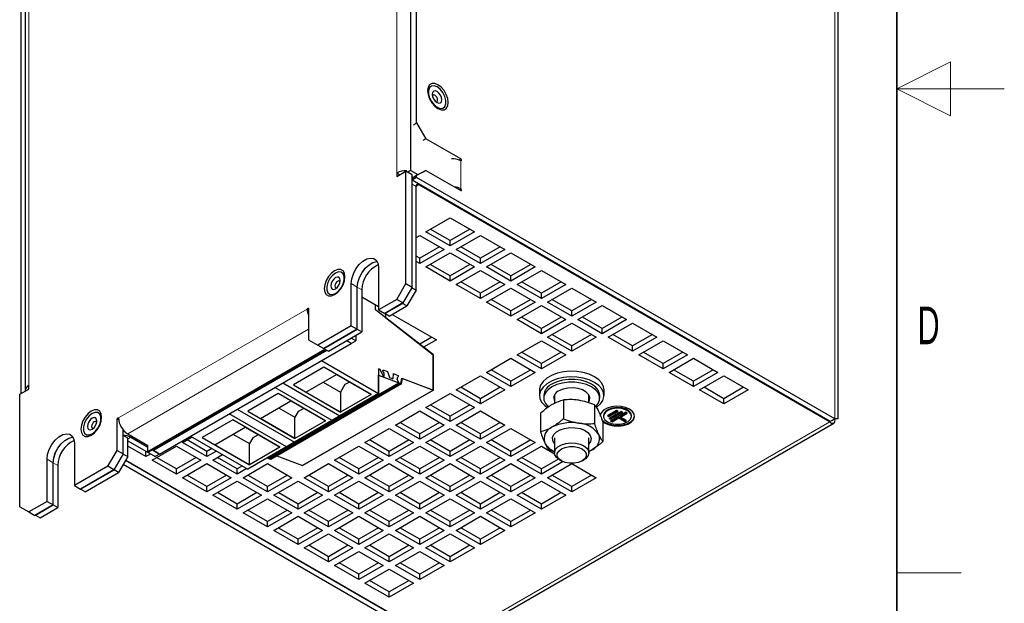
# Model space of a CAD drawing. Header units: millimetres. Extents: x 5 to 418, y 2 to 292.
# Tile 10 of 12: x 326 to 418, y 99 to 154. Entities that reach past the tile are written whole.
import ezdxf

# ---------------------------------------------------------------- set-up
doc = ezdxf.new("R2010")
doc.units = ezdxf.units.MM
doc.layers.add('SLD-0', color=7, linetype='Continuous')
doc.styles.add('SLDTEXTSTYLE0', font='TXT', dxfattribs={"width": 0.605})

msp = doc.modelspace()

# ---------------------------------------------------------------- linework, layer by layer
at = {"color": 7, "linetype": 'Continuous', "lineweight": 25}
for p, q in [((362.7851, 195.1874), (362.7851, 139.6627)), ((326.5812, 118.9291), (326.5812, 174.2874)), ((326.934, 174.044), (326.934, 119.1725)), ((402.5345, 116.5583), (402.5345, 172.2463)), ((363.3507, 144.072), (363.3507, 171.5078)), ((363.0679, 143.9087), (363.3507, 144.072)), ((363.3507, 144.072), (364.1993, 142.6023)), ((364.1993, 142.6023), (363.9164, 142.439)), ((367.452, 140.7246), (364.1993, 142.6023)), ((361.5094, 139.0928), (362.358, 139.5826)), ((361.5094, 139.4194), (361.5094, 139.0928)), ((361.7923, 139.2561), (361.5094, 139.4194)), ((362.358, 129.1309), (362.358, 139.5826)), ((362.9236, 139.2561), (362.358, 139.5826)), ((362.7851, 139.6627), (362.5022, 139.4994)), ((363.4922, 139.2545), (362.7851, 139.6627)), ((362.9236, 128.8043), (362.9236, 139.2561)), ((364.1993, 139.6627), (363.3507, 139.1727)), ((363.9164, 139.4995), (364.1993, 139.6627)), ((364.1993, 139.6627), (367.452, 137.785)), ((362.9265, 138.7762), (362.9236, 138.7745)), ((362.9567, 138.7471), (362.9236, 138.6865)), ((362.9265, 138.9278), (363.3507, 139.1728)), ((363.3507, 139.1727), (362.9265, 138.9278)), ((363.3507, 139.0094), (362.9265, 138.7645)), ((362.9265, 138.7645), (362.9265, 138.9278)), ((401.8173, 116.3133), (362.9265, 138.7645)), ((363.3507, 139.0094), (363.3507, 139.1727)), ((402.2416, 116.5582), (363.3507, 139.0094)), ((363.577, 138.3236), (401.7608, 116.2806)), ((363.2942, 128.5251), (363.2942, 138.1603)), ((364.1993, 133.9477), (366.462, 135.254)), ((366.462, 135.254), (368.7247, 133.9477)), ((366.462, 132.6414), (364.1993, 133.9477)), ((366.462, 133.1314), (364.6236, 134.1927)), ((368.3004, 134.1927), (366.462, 133.1314)), ((368.7247, 133.9477), (366.462, 132.6414)), ((363.2942, 133.4252), (363.6336, 133.6211)), ((363.6336, 133.6211), (365.8963, 132.3149)), ((366.462, 132.6414), (366.462, 133.1314)), ((367.0277, 132.3149), (369.2904, 133.6211)), ((369.2904, 133.6211), (371.5532, 132.3149)), ((365.472, 132.5598), (363.6336, 131.4986)), ((365.8963, 132.3149), (363.6336, 131.0086)), ((364.1993, 130.6821), (366.462, 131.9883)), ((366.462, 131.9883), (368.7247, 130.6821)), ((369.2904, 131.0086), (367.0277, 132.3149)), ((369.2904, 131.4986), (367.452, 132.5598)), ((371.1288, 132.5598), (369.2904, 131.4986)), ((371.5532, 132.3149), (369.2904, 131.0086)), ((369.8561, 130.6821), (372.1189, 131.9883)), ((372.1189, 131.9883), (374.3816, 130.6821)), ((363.6336, 131.4986), (363.2942, 131.6945)), ((363.6336, 131.0086), (363.2942, 131.2046)), ((363.6336, 131.0086), (363.6336, 131.4986)), ((369.2904, 131.0086), (369.2904, 131.4986)), ((359.8124, 130.6009), (359.8124, 126.6815)), ((366.462, 129.3758), (364.1993, 130.6821)), ((366.462, 129.8657), (364.6236, 130.927)), ((368.3004, 130.927), (366.462, 129.8657)), ((368.7247, 130.6821), (366.462, 129.3758)), ((367.0277, 129.0493), (369.2904, 130.3555)), ((369.2904, 130.3555), (371.5532, 129.0493)), ((372.1189, 129.3758), (369.8561, 130.6821)), ((372.1189, 129.8657), (370.2805, 130.927)), ((373.9573, 130.927), (372.1189, 129.8657)), ((374.3816, 130.6821), (372.1189, 129.3758)), ((372.6845, 129.0493), (374.9473, 130.3555)), ((374.9473, 130.3555), (377.21, 129.0493)), ((357.2668, 125.212), (357.2668, 129.1314)), ((361.5094, 127.6612), (362.358, 129.1309)), ((362.358, 129.1309), (362.9236, 128.8043)), ((366.462, 129.3758), (366.462, 129.8657)), ((369.2904, 128.2329), (367.452, 129.2942)), ((371.1288, 129.2942), (369.2904, 128.2329)), ((372.1189, 129.3758), (372.1189, 129.8657)), ((374.9473, 128.2329), (373.1089, 129.2942)), ((376.7857, 129.2942), (374.9473, 128.2329)), ((357.8325, 124.8854), (357.8325, 128.8048)), ((357.8353, 124.8838), (357.8353, 128.8032)), ((358.2596, 128.5583), (358.2596, 124.6389)), ((362.9236, 128.8043), (362.0751, 127.3347)), ((363.2942, 128.5251), (362.4456, 127.0554)), ((362.8954, 128.7554), (363.2942, 128.5251)), ((369.2904, 127.743), (367.0277, 129.0493)), ((371.5532, 129.0493), (369.2904, 127.743)), ((369.2904, 127.743), (369.2904, 128.2329)), ((369.8561, 127.4164), (372.1189, 128.7227)), ((372.1189, 128.7227), (374.3816, 127.4164)), ((374.9473, 127.743), (372.6845, 129.0493)), ((377.21, 129.0493), (374.9473, 127.743)), ((374.9473, 127.743), (374.9473, 128.2329)), ((375.513, 127.4164), (377.7757, 128.7227)), ((377.7757, 128.7227), (380.0385, 127.4164)), ((358.2596, 127.9063), (359.8124, 127.0099)), ((361.5094, 127.6612), (359.8124, 126.6815)), ((362.0751, 127.3347), (360.3781, 126.355)), ((360.3809, 126.3533), (362.0214, 127.3004)), ((362.0751, 127.3347), (361.5094, 127.6612)), ((362.0214, 127.3004), (362.0242, 127.3053)), ((362.4456, 127.0554), (362.0214, 127.3004)), ((372.1189, 126.1102), (369.8561, 127.4164)), ((372.1189, 126.6001), (370.2805, 127.6614)), ((373.9573, 127.6614), (372.1189, 126.6001)), ((374.3816, 127.4164), (372.1189, 126.1102)), ((377.7757, 126.1102), (375.513, 127.4164)), ((377.7757, 126.6001), (375.9373, 127.6614)), ((379.6141, 127.6614), (377.7757, 126.6001)), ((380.0385, 127.4164), (377.7757, 126.1102)), ((353.307, 126.8454), (353.1656, 126.7638)), ((353.307, 126.6822), (353.1656, 126.7638)), ((353.307, 126.8454), (353.307, 123.9059)), ((359.5324, 126.7055), (359.5324, 127.1715)), ((364.9064, 122.5089), (359.5324, 126.7055)), ((359.8124, 126.6815), (360.3781, 126.355)), ((360.8052, 126.1084), (362.4456, 127.0554)), ((372.1189, 126.1102), (372.1189, 126.6001)), ((372.6845, 125.7836), (374.9473, 127.0899)), ((374.9473, 127.0899), (377.21, 125.7836)), ((377.7757, 126.1102), (377.7757, 126.6001)), ((378.3414, 125.7836), (380.6041, 127.0899)), ((380.6041, 127.0899), (382.8669, 125.7836)), ((360.3809, 126.3566), (360.3809, 126.3533)), ((360.8052, 126.1084), (360.3809, 126.3533)), ((360.4657, 126.3043), (360.4657, 125.9757)), ((360.4657, 125.9757), (364.8922, 122.519)), ((361.0895, 126.2726), (365.1892, 123.9059)), ((374.9473, 124.4774), (372.6845, 125.7836)), ((374.9473, 124.9673), (373.1089, 126.0286)), ((376.7857, 126.0286), (374.9473, 124.9673)), ((377.21, 125.7836), (374.9473, 124.4774)), ((375.513, 124.1508), (377.7757, 125.4571)), ((377.7757, 125.4571), (380.0385, 124.1508)), ((380.6041, 124.4774), (378.3414, 125.7836)), ((380.6041, 124.9673), (378.7657, 126.0286)), ((382.4426, 126.0286), (380.6041, 124.9673)), ((382.8669, 125.7836), (380.6041, 124.4774)), ((381.1698, 124.1508), (383.4326, 125.4571)), ((383.4326, 125.4571), (385.6953, 124.1508)), ((357.2668, 125.212), (354.1555, 123.4159)), ((357.8325, 124.8854), (354.7212, 123.0893)), ((354.724, 123.0877), (357.8353, 124.8838)), ((355.1483, 122.8428), (358.2596, 124.6389)), ((357.2668, 125.212), (357.8325, 124.8854)), ((357.8353, 124.8838), (358.2596, 124.6389)), ((374.9473, 124.4774), (374.9473, 124.9673)), ((380.6041, 124.4774), (380.6041, 124.9673)), ((353.307, 123.9059), (354.1555, 123.4159)), ((357.2696, 123.578), (356.8458, 123.8227)), ((357.2696, 123.578), (357.6939, 123.8229)), ((357.6939, 123.8229), (357.27, 124.0676)), ((357.6939, 124.3123), (357.6939, 123.8229)), ((364.7649, 124.1508), (363.6373, 123.4999)), ((365.1892, 123.9059), (363.9981, 123.2182)), ((372.6845, 122.518), (374.9473, 123.8242)), ((374.9473, 123.8242), (377.21, 122.518)), ((377.7757, 122.8446), (375.513, 124.1508)), ((377.7757, 123.3345), (375.9373, 124.3958)), ((379.6141, 124.3958), (377.7757, 123.3345)), ((380.0385, 124.1508), (377.7757, 122.8446)), ((383.4326, 122.8446), (381.1698, 124.1508)), ((383.4326, 123.3345), (381.5942, 124.3958)), ((385.271, 124.3958), (383.4326, 123.3345)), ((385.6953, 124.1508), (383.4326, 122.8446)), ((383.9983, 122.518), (386.261, 123.8242)), ((386.261, 123.8242), (388.5237, 122.518)), ((338.3644, 113.5361), (354.817, 123.034)), ((338.4578, 113.4822), (354.9104, 122.9801)), ((355.0065, 122.9247), (338.8848, 113.6178)), ((339.4505, 113.2913), (357.2696, 123.578)), ((354.1555, 123.4159), (354.7212, 123.0893)), ((354.7212, 123.0893), (354.724, 123.0877)), ((354.724, 123.0877), (355.1483, 122.8428)), ((357.2696, 123.578), (357.2696, 123.578)), ((374.9473, 121.7017), (373.1089, 122.763)), ((376.7857, 122.763), (374.9473, 121.7017)), ((377.7757, 122.8446), (377.7757, 123.3345)), ((383.4326, 122.8446), (383.4326, 123.3345)), ((386.261, 121.7017), (384.4226, 122.763)), ((388.0994, 122.763), (386.261, 121.7017)), ((354.4978, 121.9779), (359.8152, 118.9082)), ((364.8922, 119.2396), (364.8922, 122.519)), ((364.9064, 119.2353), (364.9064, 122.5089)), ((369.8561, 120.8852), (372.1189, 122.1914)), ((372.1189, 122.1914), (374.3816, 120.8852)), ((374.9473, 121.2117), (372.6845, 122.518)), ((377.21, 122.518), (374.9473, 121.2117)), ((386.261, 121.2117), (383.9983, 122.518)), ((388.5237, 122.518), (386.261, 121.2117)), ((386.8267, 120.8852), (389.0894, 122.1914)), ((389.0894, 122.1914), (391.3522, 120.8852)), ((354.7286, 121.3547), (351.9002, 119.7219)), ((359.1081, 118.8265), (354.7286, 121.3547)), ((359.8152, 121.1856), (359.8152, 118.9082)), ((359.9145, 121.1712), (360.2489, 120.5339)), ((360.2523, 120.9339), (360.2762, 120.9002)), ((360.2889, 121.0957), (360.6345, 120.9666)), ((360.6345, 120.9666), (360.8201, 120.3997)), ((372.1189, 119.5789), (369.8561, 120.8852)), ((372.1189, 120.0688), (370.2805, 121.1301)), ((373.9573, 121.1301), (372.1189, 120.0688)), ((374.3816, 120.8852), (372.1189, 119.5789)), ((374.9473, 121.2117), (374.9473, 121.7017)), ((386.261, 121.2117), (386.261, 121.7017)), ((389.0894, 119.5789), (386.8267, 120.8852)), ((389.0894, 120.0688), (387.251, 121.1301)), ((390.9278, 121.1301), (389.0894, 120.0688)), ((391.3522, 120.8852), (389.0894, 119.5789)), ((353.0596, 119.0526), (355.8881, 120.6854)), ((354.6721, 119.9835), (356.2797, 119.0554)), ((355.8881, 120.6854), (359.1081, 118.8265)), ((357.0996, 119.986), (356.6756, 119.7413)), ((359.8152, 120.6094), (361.9557, 119.8096)), ((359.8152, 118.9082), (359.8152, 120.6094)), ((360.2489, 120.5339), (360.3208, 120.507)), ((360.3208, 120.507), (360.3414, 120.6892)), ((360.8201, 120.3997), (361.1238, 120.2863)), ((361.162, 120.7695), (361.1238, 120.2863)), ((361.162, 120.7695), (361.6225, 120.5974)), ((361.6407, 120.4679), (361.542, 120.3622)), ((361.542, 120.3622), (361.5518, 120.2922)), ((361.6915, 119.9083), (361.5518, 120.2922)), ((361.6225, 120.5974), (361.6407, 120.4679)), ((361.8816, 119.8373), (361.9647, 120.3335)), ((361.9557, 119.8096), (362.0389, 120.3068)), ((361.9647, 120.3335), (364.8922, 119.2396)), ((362.0389, 120.3068), (364.9064, 119.2353)), ((367.0277, 119.2524), (369.2904, 120.5586)), ((369.2904, 120.5586), (371.5532, 119.2524)), ((372.1189, 119.5789), (372.1189, 120.0688)), ((389.0894, 119.5789), (389.0894, 120.0688)), ((389.6551, 119.2524), (391.9179, 120.5586)), ((391.9179, 120.5586), (394.1806, 119.2524)), ((326.4369, 118.8459), (327.2855, 119.3357)), ((327.2855, 119.3357), (327.2855, 119.6623)), ((349.5292, 112.8872), (361.6915, 119.9083)), ((361.8816, 119.8373), (349.7193, 112.8162)), ((361.9557, 119.8096), (349.7934, 112.7885)), ((355.4877, 116.41), (350.1703, 119.4797)), ((350.9057, 119.9042), (356.2231, 116.8345)), ((351.9002, 119.7219), (356.2797, 117.1937)), ((352.73, 112.2185), (364.8922, 119.2396)), ((364.9064, 119.2353), (352.7441, 112.2142)), ((356.2797, 117.1937), (353.0596, 119.0526)), ((356.6756, 119.7413), (356.2797, 119.0554)), ((356.2797, 119.0554), (356.2797, 117.1937)), ((361.6915, 119.9083), (361.8816, 119.8373)), ((369.2904, 117.9461), (367.0277, 119.2524)), ((369.2904, 118.436), (367.452, 119.4973)), ((371.1288, 119.4973), (369.2904, 118.436)), ((371.5532, 119.2524), (369.2904, 117.9461)), ((374.7757, 119.2524), (374.7757, 118.7298)), ((380.7757, 118.7298), (380.7757, 119.2524)), ((391.9179, 117.9461), (389.6551, 119.2524)), ((391.9179, 118.436), (390.0794, 119.4973)), ((393.7563, 119.4973), (391.9179, 118.436)), ((394.1806, 119.2524), (391.9179, 117.9461)), ((326.4369, 108.3941), (326.4369, 118.8459)), ((359.8152, 118.9082), (347.653, 111.8871)), ((350.486, 118.9055), (347.6576, 117.2727)), ((348.817, 116.6034), (351.6454, 118.2362)), ((354.8655, 116.3773), (350.486, 118.9055)), ((351.6454, 118.2362), (354.8655, 116.3773)), ((359.8152, 118.9082), (356.2231, 116.8345)), ((359.1081, 118.8265), (356.2797, 117.1937)), ((364.1993, 117.6195), (366.462, 118.9258)), ((366.462, 118.9258), (368.7247, 117.6195)), ((369.2904, 117.9461), (369.2904, 118.436)), ((375.1757, 118.7298), (375.1757, 118.4685)), ((376.111, 118.5991), (376.1757, 118.4341)), ((376.1757, 118.7642), (376.1757, 118.0003)), ((376.9987, 118.3199), (376.9987, 116.5761)), ((379.3757, 118.0534), (379.3757, 118.7642)), ((379.4404, 118.5991), (379.3757, 118.4341)), ((380.3757, 118.4685), (380.3757, 118.7298)), ((391.9179, 117.9461), (391.9179, 118.436)), ((346.663, 117.455), (351.9805, 114.3853)), ((347.6576, 117.2727), (352.037, 114.7445)), ((350.5143, 117.5832), (352.037, 116.7042)), ((352.3482, 117.2431), (352.037, 116.7042)), ((352.8569, 117.5368), (352.3482, 117.2431)), ((361.3708, 115.9867), (363.6336, 117.293)), ((363.6336, 117.293), (365.8963, 115.9867)), ((366.462, 116.3133), (364.1993, 117.6195)), ((366.462, 116.8032), (364.6236, 117.8645)), ((368.3004, 117.8645), (366.462, 116.8032)), ((368.7247, 117.6195), (366.462, 116.3133)), ((367.0277, 115.9867), (369.2904, 117.293)), ((369.2904, 117.293), (371.5532, 115.9867)), ((379.8986, 117.8713), (379.8986, 116.1275)), ((381.9444, 117.3357), (381.0959, 116.8458)), ((381.2373, 116.8295), (382.0293, 117.2867)), ((382.3687, 117.254), (381.2373, 116.6009)), ((381.2373, 116.7642), (382.0858, 117.254)), ((381.3787, 116.5846), (382.4535, 117.205)), ((382.0858, 117.254), (381.9444, 117.3357)), ((382.5101, 117.1724), (382.3687, 117.254)), ((335.6293, 116.6403), (335.4879, 116.5587)), ((335.4879, 113.6192), (335.4879, 116.5587)), ((335.6412, 116.4702), (335.4879, 116.5587)), ((346.2434, 116.4563), (343.4149, 114.8235)), ((351.2451, 113.9607), (345.9276, 117.0304)), ((350.6228, 113.9281), (346.2434, 116.4563)), ((352.037, 114.7445), (348.817, 116.6034)), ((355.4877, 116.41), (351.9805, 114.3853)), ((352.037, 114.7445), (352.037, 116.7042)), ((354.8655, 116.3773), (352.037, 114.7445)), ((366.462, 116.3133), (366.462, 116.8032)), ((374.8758, 117.0943), (374.8758, 115.3506)), ((380.7184, 116.8685), (380.7184, 116.8031)), ((381.0959, 116.8458), (381.2373, 116.7642)), ((381.1525, 116.8785), (381.2373, 116.8295)), ((381.2373, 116.8295), (381.2373, 116.7642)), ((381.2373, 116.6009), (381.3787, 116.5192)), ((381.2939, 116.6336), (381.3787, 116.5846)), ((381.3787, 116.5192), (382.5101, 117.1724)), ((382.793, 117.1724), (381.3787, 116.356)), ((381.3787, 116.5846), (381.3787, 116.5192)), ((381.3787, 116.356), (381.5202, 116.2743)), ((381.4353, 116.3886), (381.5202, 116.3396)), ((381.5202, 116.3396), (382.1566, 116.707)), ((381.5202, 116.2743), (382.1566, 116.6417)), ((381.5202, 116.3396), (381.5202, 116.2743)), ((382.1566, 116.707), (382.7222, 116.3805)), ((382.1566, 116.707), (382.1566, 116.6417)), ((382.1566, 116.6417), (382.7222, 116.3151)), ((382.298, 116.7887), (382.8778, 117.1234)), ((382.298, 116.7234), (382.9344, 117.0907)), ((382.298, 116.7887), (382.298, 116.7234)), ((382.8637, 116.3968), (382.298, 116.7234)), ((382.7222, 116.3805), (382.8071, 116.4294)), ((382.7222, 116.3151), (382.8637, 116.3968)), ((382.7222, 116.3805), (382.7222, 116.3151)), ((382.9344, 117.0907), (382.793, 117.1724)), ((383.3184, 116.8031), (383.3184, 116.8685)), ((401.7608, 116.3872), (401.7608, 116.2806)), ((402.2416, 116.5582), (401.8173, 116.3133)), ((336.0536, 113.2926), (336.0536, 115.5468)), ((344.5744, 114.1541), (347.4028, 115.787)), ((347.4028, 115.787), (350.6228, 113.9281)), ((358.5424, 114.3539), (360.8052, 115.6602)), ((360.8052, 115.6602), (363.0679, 114.3539)), ((363.6336, 114.6805), (361.3708, 115.9867)), ((363.6336, 115.1704), (361.7952, 116.2317)), ((365.472, 116.2317), (363.6336, 115.1704)), ((365.8963, 115.9867), (363.6336, 114.6805)), ((364.1993, 114.3539), (366.462, 115.6602)), ((366.462, 115.6602), (368.7247, 114.3539)), ((366.566, 95.625), (402.1476, 116.1658)), ((369.2904, 114.6805), (367.0277, 115.9867)), ((369.2904, 115.1704), (367.452, 116.2317)), ((371.1288, 116.2317), (369.2904, 115.1704)), ((371.5532, 115.9867), (369.2904, 114.6805)), ((369.8561, 114.3539), (372.1189, 115.6602)), ((372.1189, 115.6602), (374.3816, 114.3539)), ((380.6756, 116.1972), (380.6756, 114.4534)), ((336.0536, 115.0041), (336.0564, 115.0057)), ((336.0564, 113.291), (336.0564, 115.0057)), ((336.4807, 114.7608), (336.0564, 115.0057)), ((336.4779, 115.1706), (338.3644, 114.0816)), ((336.4807, 113.046), (336.4807, 114.7608)), ((336.4807, 114.5159), (339.0263, 113.0464)), ((336.7635, 114.8425), (338.3644, 113.9183)), ((341.5718, 114.3539), (342.4758, 114.8758)), ((343.8346, 113.5376), (341.9962, 114.5989)), ((342.3355, 114.9568), (347.653, 111.8871)), ((343.4149, 114.8235), (347.7944, 112.2953)), ((346.2717, 115.134), (347.7944, 114.255)), ((348.1055, 114.7939), (347.7944, 114.255)), ((348.6143, 115.0876), (348.1055, 114.7939)), ((360.8052, 113.5376), (358.9667, 114.5989)), ((362.6436, 114.5989), (360.8052, 113.5376)), ((363.6336, 114.6805), (363.6336, 115.1704)), ((366.462, 113.5376), (364.6236, 114.5989)), ((368.3004, 114.5989), (366.462, 113.5376)), ((369.2904, 114.6805), (369.2904, 115.1704)), ((372.1189, 113.5376), (370.2805, 114.5989)), ((373.9573, 114.5989), (372.1189, 113.5376)), ((376.1757, 114.8058), (376.1757, 113.4059)), ((379.3757, 113.4059), (379.3757, 114.8058)), ((331.5281, 114.2728), (331.5281, 110.3534)), ((334.6394, 112.1495), (335.4879, 113.6192)), ((335.4879, 113.6192), (336.0536, 113.2926)), ((338.1777, 113.0477), (336.4807, 114.0273)), ((338.3644, 113.5361), (338.3644, 114.0816)), ((338.7434, 112.7211), (341.0062, 114.0273)), ((338.7888, 113.6733), (339.4505, 113.2913)), ((338.8848, 113.6178), (338.8848, 113.7288)), ((339.4505, 113.2913), (338.8848, 113.6178)), ((341.0062, 114.0273), (343.2689, 112.7211)), ((343.8346, 113.0477), (341.5718, 114.3539)), ((344.3142, 113.8145), (343.8346, 113.5376)), ((344.7386, 113.5695), (343.8346, 113.0477)), ((347.7944, 112.2953), (344.5744, 114.1541)), ((351.2451, 113.9607), (347.653, 111.8871)), ((347.7944, 112.2953), (347.7944, 114.255)), ((350.6228, 113.9281), (347.7944, 112.2953)), ((355.714, 112.7211), (357.9767, 114.0273)), ((357.9767, 114.0273), (360.2395, 112.7211)), ((360.8052, 113.0477), (358.5424, 114.3539)), ((363.0679, 114.3539), (360.8052, 113.0477)), ((361.3708, 112.7211), (363.6336, 114.0273)), ((363.6336, 114.0273), (365.8963, 112.7211)), ((366.462, 113.0477), (364.1993, 114.3539)), ((368.7247, 114.3539), (366.462, 113.0477)), ((367.0277, 112.7211), (369.2904, 114.0273)), ((369.2904, 114.0273), (371.5532, 112.7211)), ((372.1189, 113.0477), (369.8561, 114.3539)), ((374.3816, 114.3539), (372.1189, 113.0477)), ((372.6845, 112.7211), (374.9473, 114.0273)), ((374.9473, 114.0273), (376.1837, 113.3136)), ((376.1757, 113.4928), (375.6528, 113.6765)), ((379.3757, 113.5293), (379.6142, 113.6511)), ((379.6142, 113.6511), (379.3757, 113.5247)), ((328.9825, 108.8838), (328.9825, 112.8032)), ((336.0536, 113.2926), (335.2051, 111.8229)), ((335.2079, 111.8213), (336.0564, 113.291)), ((336.4807, 113.046), (335.6322, 111.5763)), ((336.0564, 113.291), (336.4807, 113.046)), ((365.8963, 95.5765), (336.2693, 112.6799)), ((336.2975, 112.7288), (365.9529, 95.6092)), ((338.1777, 113.0477), (338.1777, 113.5362)), ((338.6009, 113.2919), (338.1777, 113.0477)), ((338.4578, 113.4822), (338.3644, 113.5361)), ((341.0062, 111.4148), (338.7434, 112.7211)), ((339.4505, 113.2913), (339.0263, 113.0464)), ((341.0062, 111.9048), (339.1678, 112.9661)), ((339.4505, 113.2913), (339.4505, 113.2913)), ((342.8446, 112.9661), (341.0062, 111.9048)), ((343.2689, 112.7211), (341.0062, 111.4148)), ((343.8346, 113.0477), (343.8346, 113.5376)), ((344.4003, 112.7211), (345.3043, 113.2429)), ((346.663, 111.4148), (344.4003, 112.7211)), ((346.663, 111.9048), (344.8246, 112.9661)), ((349.7934, 112.7885), (349.442, 112.9198)), ((349.7193, 112.8162), (349.5292, 112.8872)), ((350.3479, 113.1086), (352.73, 112.2185)), ((357.9767, 111.4148), (355.714, 112.7211)), ((357.9767, 111.9048), (356.1383, 112.9661)), ((359.8151, 112.9661), (357.9767, 111.9048)), ((360.2395, 112.7211), (357.9767, 111.4148)), ((360.8052, 113.0477), (360.8052, 113.5376)), ((363.6336, 111.4148), (361.3708, 112.7211)), ((363.6336, 111.9048), (361.7952, 112.9661)), ((365.472, 112.9661), (363.6336, 111.9048)), ((365.8963, 112.7211), (363.6336, 111.4148)), ((366.462, 113.0477), (366.462, 113.5376)), ((369.2904, 111.4148), (367.0277, 112.7211)), ((369.2904, 111.9048), (367.452, 112.9661)), ((371.1288, 112.9661), (369.2904, 111.9048)), ((371.5532, 112.7211), (369.2904, 111.4148)), ((372.1189, 113.0477), (372.1189, 113.5376)), ((374.9473, 111.4148), (372.6845, 112.7211)), ((374.9473, 111.9048), (373.1089, 112.9661)), ((376.5361, 112.822), (374.9473, 111.9048)), ((376.6442, 112.7529), (376.8139, 112.6549)), ((378.7375, 112.6549), (378.9073, 112.7529)), ((329.5482, 108.5573), (329.5482, 112.4767)), ((329.551, 108.5556), (329.551, 112.475)), ((329.9753, 112.2301), (329.9753, 108.3107)), ((334.6394, 112.1495), (331.5281, 110.3534)), ((335.2051, 111.8229), (332.0938, 110.0268)), ((332.0966, 110.0252), (335.2079, 111.8213)), ((335.2051, 111.8229), (334.6394, 112.1495)), ((335.6322, 111.5763), (335.2079, 111.8213)), ((365.4721, 95.3316), (336.0572, 112.3125)), ((341.0062, 111.4148), (341.0062, 111.9048)), ((341.5718, 111.0883), (343.8346, 112.3945)), ((343.8346, 112.3945), (346.0973, 111.0883)), ((347.1427, 112.1817), (346.663, 111.9048)), ((347.567, 111.9367), (346.663, 111.4148)), ((346.663, 111.4148), (346.663, 111.9048)), ((347.2287, 111.0883), (349.4914, 112.3945)), ((349.4914, 112.3945), (351.7542, 111.0883)), ((352.7441, 112.2142), (352.731, 112.2191)), ((352.8856, 111.0883), (355.1483, 112.3945)), ((355.1483, 112.3945), (357.411, 111.0883)), ((357.9767, 111.4148), (357.9767, 111.9048)), ((358.5424, 111.0883), (360.8052, 112.3945)), ((360.8052, 112.3945), (363.0679, 111.0883)), ((363.6336, 111.4148), (363.6336, 111.9048)), ((364.1993, 111.0883), (366.462, 112.3945)), ((366.462, 112.3945), (368.7247, 111.0883)), ((369.2904, 111.4148), (369.2904, 111.9048)), ((369.8561, 111.0883), (372.1189, 112.3945)), ((372.1189, 112.3945), (374.3816, 111.0883)), ((376.965, 112.5796), (374.9473, 111.4148)), ((374.9473, 111.4148), (374.9473, 111.9048)), ((375.513, 111.0883), (377.7757, 112.3945)), ((377.7757, 112.3945), (380.0385, 111.0883)), ((332.5209, 109.7802), (335.6322, 111.5763)), ((343.8346, 109.782), (341.5718, 111.0883)), ((343.8346, 110.2719), (341.9962, 111.3332)), ((345.673, 111.3332), (343.8346, 110.2719)), ((346.0973, 111.0883), (343.8346, 109.782)), ((349.4914, 109.782), (347.2287, 111.0883)), ((349.4914, 110.2719), (347.653, 111.3332)), ((351.3299, 111.3332), (349.4914, 110.2719)), ((351.7542, 111.0883), (349.4914, 109.782)), ((355.1483, 109.782), (352.8856, 111.0883)), ((355.1483, 110.2719), (353.3099, 111.3332)), ((356.9867, 111.3332), (355.1483, 110.2719)), ((357.411, 111.0883), (355.1483, 109.782)), ((360.8052, 109.782), (358.5424, 111.0883)), ((360.8052, 110.2719), (358.9667, 111.3332)), ((362.6436, 111.3332), (360.8052, 110.2719)), ((363.0679, 111.0883), (360.8052, 109.782)), ((366.462, 109.782), (364.1993, 111.0883)), ((366.462, 110.2719), (364.6236, 111.3332)), ((368.3004, 111.3332), (366.462, 110.2719)), ((368.7247, 111.0883), (366.462, 109.782)), ((372.1189, 109.782), (369.8561, 111.0883)), ((372.1189, 110.2719), (370.2805, 111.3332)), ((373.9573, 111.3332), (372.1189, 110.2719)), ((374.3816, 111.0883), (372.1189, 109.782)), ((377.7757, 109.782), (375.513, 111.0883)), ((377.7757, 110.2719), (375.9373, 111.3332)), ((379.6141, 111.3332), (377.7757, 110.2719)), ((380.0385, 111.0883), (377.7757, 109.782)), ((331.5281, 110.3534), (332.0938, 110.0268)), ((332.0966, 110.0284), (332.0966, 110.0252)), ((332.5209, 109.7802), (332.0966, 110.0252)), ((343.8346, 109.782), (343.8346, 110.2719)), ((344.4003, 109.4555), (346.663, 110.7617)), ((346.663, 110.7617), (348.9258, 109.4555)), ((349.4914, 109.782), (349.4914, 110.2719)), ((350.0571, 109.4555), (352.3199, 110.7617)), ((352.3199, 110.7617), (354.5826, 109.4555)), ((355.1483, 109.782), (355.1483, 110.2719)), ((355.714, 109.4555), (357.9767, 110.7617)), ((357.9767, 110.7617), (360.2395, 109.4555)), ((360.8052, 109.782), (360.8052, 110.2719)), ((361.3708, 109.4555), (363.6336, 110.7617)), ((363.6336, 110.7617), (365.8963, 109.4555)), ((366.462, 109.782), (366.462, 110.2719)), ((367.0277, 109.4555), (369.2904, 110.7617)), ((369.2904, 110.7617), (371.5532, 109.4555)), ((372.1189, 109.782), (372.1189, 110.2719)), ((372.6845, 109.4555), (374.9473, 110.7617)), ((374.9473, 110.7617), (377.21, 109.4555)), ((377.7757, 109.782), (377.7757, 110.2719)), ((346.663, 108.1492), (344.4003, 109.4555)), ((346.663, 108.6391), (344.8246, 109.7004)), ((348.5014, 109.7004), (346.663, 108.6391)), ((348.9258, 109.4555), (346.663, 108.1492)), ((347.2287, 107.8226), (349.4914, 109.1289)), ((349.4914, 109.1289), (351.7542, 107.8226)), ((352.3199, 108.1492), (350.0571, 109.4555)), ((352.3199, 108.6391), (350.4815, 109.7004)), ((354.1583, 109.7004), (352.3199, 108.6391)), ((354.5826, 109.4555), (352.3199, 108.1492)), ((352.8856, 107.8226), (355.1483, 109.1289)), ((355.1483, 109.1289), (357.411, 107.8226)), ((357.9767, 108.1492), (355.714, 109.4555)), ((357.9767, 108.6391), (356.1383, 109.7004)), ((359.8151, 109.7004), (357.9767, 108.6391)), ((360.2395, 109.4555), (357.9767, 108.1492)), ((358.5424, 107.8226), (360.8052, 109.1289)), ((360.8052, 109.1289), (363.0679, 107.8226)), ((363.6336, 108.1492), (361.3708, 109.4555)), ((363.6336, 108.6391), (361.7952, 109.7004)), ((365.472, 109.7004), (363.6336, 108.6391)), ((365.8963, 109.4555), (363.6336, 108.1492)), ((364.1993, 107.8226), (366.462, 109.1289)), ((366.462, 109.1289), (368.7247, 107.8226)), ((369.2904, 108.1492), (367.0277, 109.4555)), ((369.2904, 108.6391), (367.452, 109.7004)), ((371.1288, 109.7004), (369.2904, 108.6391)), ((371.5532, 109.4555), (369.2904, 108.1492)), ((369.8561, 107.8226), (372.1189, 109.1289)), ((372.1189, 109.1289), (374.3816, 107.8226)), ((374.9473, 108.1492), (372.6845, 109.4555)), ((374.9473, 108.6391), (373.1089, 109.7004)), ((376.7857, 109.7004), (374.9473, 108.6391)), ((377.21, 109.4555), (374.9473, 108.1492)), ((326.4369, 108.3941), (327.2855, 107.9041)), ((328.9825, 108.8838), (327.2855, 107.9041)), ((329.5482, 108.5573), (327.8511, 107.5776)), ((327.9105, 107.6086), (329.551, 108.5556)), ((328.3348, 107.3637), (329.9753, 108.3107)), ((328.9825, 108.8838), (329.5482, 108.5573)), ((329.551, 108.5556), (329.9753, 108.3107)), ((346.663, 108.1492), (346.663, 108.6391)), ((349.4914, 107.0063), (347.653, 108.0676)), ((351.3299, 108.0676), (349.4914, 107.0063)), ((352.3199, 108.1492), (352.3199, 108.6391)), ((355.1483, 107.0063), (353.3099, 108.0676)), ((356.9867, 108.0676), (355.1483, 107.0063)), ((357.9767, 108.1492), (357.9767, 108.6391)), ((360.8052, 107.0063), (358.9667, 108.0676)), ((362.6436, 108.0676), (360.8052, 107.0063)), ((363.6336, 108.1492), (363.6336, 108.6391)), ((366.462, 107.0063), (364.6236, 108.0676)), ((368.3004, 108.0676), (366.462, 107.0063)), ((369.2904, 108.1492), (369.2904, 108.6391)), ((372.1189, 107.0063), (370.2805, 108.0676)), ((373.9573, 108.0676), (372.1189, 107.0063)), ((374.9473, 108.1492), (374.9473, 108.6391)), ((327.2855, 107.9041), (327.8511, 107.5776)), ((327.9077, 107.6102), (327.9105, 107.6086)), ((327.9105, 107.6086), (328.3348, 107.3637)), ((349.4914, 106.5164), (347.2287, 107.8226)), ((351.7542, 107.8226), (349.4914, 106.5164)), ((350.0571, 106.1898), (352.3199, 107.4961)), ((352.3199, 107.4961), (354.5826, 106.1898)), ((355.1483, 106.5164), (352.8856, 107.8226)), ((357.411, 107.8226), (355.1483, 106.5164)), ((355.714, 106.1898), (357.9767, 107.4961)), ((357.9767, 107.4961), (360.2395, 106.1898)), ((360.8052, 106.5164), (358.5424, 107.8226)), ((363.0679, 107.8226), (360.8052, 106.5164)), ((361.3708, 106.1898), (363.6336, 107.4961)), ((363.6336, 107.4961), (365.8963, 106.1898)), ((366.462, 106.5164), (364.1993, 107.8226)), ((368.7247, 107.8226), (366.462, 106.5164)), ((367.0277, 106.1898), (369.2904, 107.4961)), ((369.2904, 107.4961), (371.5532, 106.1898)), ((372.1189, 106.5164), (369.8561, 107.8226)), ((374.3816, 107.8226), (372.1189, 106.5164)), ((349.4914, 106.5164), (349.4914, 107.0063)), ((352.3199, 105.3735), (350.4815, 106.4348)), ((354.1583, 106.4348), (352.3199, 105.3735)), ((355.1483, 106.5164), (355.1483, 107.0063)), ((357.9767, 105.3735), (356.1383, 106.4348)), ((359.8151, 106.4348), (357.9767, 105.3735)), ((360.8052, 106.5164), (360.8052, 107.0063)), ((363.6336, 105.3735), (361.7952, 106.4348)), ((365.472, 106.4348), (363.6336, 105.3735)), ((366.462, 106.5164), (366.462, 107.0063)), ((369.2904, 105.3735), (367.452, 106.4348)), ((371.1288, 106.4348), (369.2904, 105.3735)), ((372.1189, 106.5164), (372.1189, 107.0063)), ((352.3199, 104.8836), (350.0571, 106.1898)), ((354.5826, 106.1898), (352.3199, 104.8836)), ((352.3199, 104.8836), (352.3199, 105.3735)), ((352.8856, 104.557), (355.1483, 105.8633)), ((355.1483, 105.8633), (357.411, 104.557)), ((357.9767, 104.8836), (355.714, 106.1898)), ((360.2395, 106.1898), (357.9767, 104.8836)), ((357.9767, 104.8836), (357.9767, 105.3735)), ((358.5424, 104.557), (360.8052, 105.8633)), ((360.8052, 105.8633), (363.0679, 104.557)), ((363.6336, 104.8836), (361.3708, 106.1898)), ((365.8963, 106.1898), (363.6336, 104.8836)), ((363.6336, 104.8836), (363.6336, 105.3735)), ((364.1993, 104.557), (366.462, 105.8633)), ((366.462, 105.8633), (368.7247, 104.557)), ((369.2904, 104.8836), (367.0277, 106.1898)), ((371.5532, 106.1898), (369.2904, 104.8836)), ((369.2904, 104.8836), (369.2904, 105.3735)), ((355.1483, 103.2508), (352.8856, 104.557)), ((355.1483, 103.7407), (353.3099, 104.802)), ((356.9867, 104.802), (355.1483, 103.7407)), ((357.411, 104.557), (355.1483, 103.2508)), ((360.8052, 103.2508), (358.5424, 104.557)), ((360.8052, 103.7407), (358.9667, 104.802)), ((362.6436, 104.802), (360.8052, 103.7407)), ((363.0679, 104.557), (360.8052, 103.2508)), ((366.462, 103.2508), (364.1993, 104.557)), ((366.462, 103.7407), (364.6236, 104.802)), ((368.3004, 104.802), (366.462, 103.7407)), ((368.7247, 104.557), (366.462, 103.2508)), ((355.1483, 103.2508), (355.1483, 103.7407)), ((355.714, 102.9242), (357.9767, 104.2304)), ((357.9767, 104.2304), (360.2395, 102.9242)), ((360.8052, 103.2508), (360.8052, 103.7407)), ((361.3708, 102.9242), (363.6336, 104.2304)), ((363.6336, 104.2304), (365.8963, 102.9242)), ((366.462, 103.2508), (366.462, 103.7407)), ((357.9767, 101.6179), (355.714, 102.9242)), ((357.9767, 102.1079), (356.1383, 103.1692)), ((359.8151, 103.1692), (357.9767, 102.1079)), ((360.2395, 102.9242), (357.9767, 101.6179)), ((358.5424, 101.2914), (360.8052, 102.5976)), ((360.8052, 102.5976), (363.0679, 101.2914)), ((363.6336, 101.6179), (361.3708, 102.9242)), ((363.6336, 102.1079), (361.7952, 103.1692)), ((365.472, 103.1692), (363.6336, 102.1079)), ((365.8963, 102.9242), (363.6336, 101.6179)), ((357.9767, 101.6179), (357.9767, 102.1079)), ((363.6336, 101.6179), (363.6336, 102.1079)), ((360.8052, 99.9851), (358.5424, 101.2914)), ((360.8052, 100.475), (358.9667, 101.5363)), ((362.6436, 101.5363), (360.8052, 100.475)), ((363.0679, 101.2914), (360.8052, 99.9851)), ((360.8052, 99.9851), (360.8052, 100.475))]:
    msp.add_line(p, q, dxfattribs=at)
at = {"color": 7, "linetype": 'Continuous', "lineweight": 18}
for p, q in [((361.5094, 139.4194), (361.5094, 194.2909)), ((327.2855, 174.5339), (327.2855, 119.6623)), ((402.2416, 173.0628), (402.2416, 116.5582)), ((367.2962, 140.6346), (367.452, 140.7246)), ((367.452, 140.5612), (367.452, 137.9483)), ((363.2942, 138.1603), (362.9236, 138.3742)), ((363.2942, 138.1604), (363.577, 138.3236)), ((363.577, 138.3236), (363.577, 138.389)), ((367.3105, 137.8667), (367.452, 137.9483)), ((357.2668, 129.1314), (357.8325, 128.8048)), ((358.2596, 128.5583), (357.8353, 128.8032)), ((335.6293, 116.6403), (353.1656, 126.7638)), ((336.4779, 115.1706), (353.307, 124.8859)), ((365.9529, 95.6092), (401.7608, 116.2806)), ((336.4807, 114.6792), (336.7635, 114.8425)), ((336.7635, 114.8425), (336.7635, 115.0057)), ((328.9825, 112.8032), (329.5482, 112.4767)), ((329.9753, 112.2301), (329.551, 112.475))]:
    msp.add_line(p, q, dxfattribs=at)
at = {"color": 7, "linetype": 'Continuous', "lineweight": 25, "flags": 128}
for points in [[(366.2923, 145.9666), (366.2452, 146.337), (366.1086, 146.7254), (365.8959, 147.0939), (365.6278, 147.4064), (365.3306, 147.6323), (365.0335, 147.7495), (364.7654, 147.7465), (364.5526, 147.6237), (364.416, 147.3929), (364.369, 147.077), (364.416, 146.7066), (364.5526, 146.3182), (364.7654, 145.9497), (365.0335, 145.6372), (365.3306, 145.4113), (365.6278, 145.2941), (365.8959, 145.2971), (366.1086, 145.4199), (366.2452, 145.6506), (366.2923, 145.9666)], [(365.249, 147.4218), (364.9684, 147.5267), (364.7217, 147.5046), (364.5386, 147.3583), (364.4412, 147.1055), (364.4412, 146.7765), (364.5386, 146.4111), (364.7217, 146.0534), (364.9684, 145.7465), (365.249, 145.5275), (365.5295, 145.4226), (365.7762, 145.4447), (365.9593, 145.591), (366.0568, 145.8439), (366.0568, 146.1728), (365.9593, 146.5382), (365.7762, 146.8959), (365.5295, 147.2028), (365.249, 147.4218)], [(365.249, 146.9891), (365.0785, 147.0483), (364.934, 147.0203), (364.8374, 146.9091), (364.8035, 146.7318), (364.8374, 146.5154), (364.934, 146.2928), (365.0785, 146.0978), (365.249, 145.9602), (365.4195, 145.901), (365.564, 145.9291), (365.6606, 146.0402), (365.6945, 146.2175), (365.6606, 146.4339), (365.564, 146.6566), (365.4195, 146.8515), (365.249, 146.9891)], [(365.051, 146.6462), (364.9563, 146.6791), (364.876, 146.6635), (364.8223, 146.6017), (364.8183, 146.5919)], [(365.1352, 146.043), (365.1457, 146.0417), (365.226, 146.0573), (365.2796, 146.119), (365.2985, 146.2175), (365.2796, 146.3377), (365.226, 146.4614), (365.1457, 146.5697), (365.051, 146.6462)], [(367.452, 140.5612), (367.479, 140.5518), (367.502, 140.5563), (367.5173, 140.5739), (367.5227, 140.6021), (367.5173, 140.6364), (367.502, 140.6718), (367.479, 140.7027), (367.452, 140.7246)], [(367.452, 137.785), (367.479, 137.7756), (367.502, 137.7801), (367.5173, 137.7977), (367.5227, 137.8258), (367.5173, 137.8602), (367.502, 137.8955), (367.479, 137.9265), (367.452, 137.9483)], [(357.2668, 129.1314), (357.3183, 129.5752), (357.4688, 130.0426), (357.7061, 130.4958), (358.0108, 130.8979), (358.3584, 131.2164), (358.7207, 131.4255), (359.0683, 131.5083), (359.3731, 131.4581), (359.6103, 131.2789), (359.7608, 130.9852), (359.8124, 130.6009)], [(357.8325, 128.8048), (357.884, 129.2487), (358.0345, 129.7161), (358.2718, 130.1692), (358.5765, 130.5713), (358.9241, 130.8898), (359.2864, 131.099), (359.634, 131.1818), (359.6768, 131.1828)], [(357.8353, 128.8032), (357.8869, 129.247), (358.0374, 129.7145), (358.2746, 130.1676), (358.5794, 130.5697), (358.927, 130.8882), (359.2892, 131.0973), (359.6368, 131.1801), (359.6777, 131.1812)], [(355.7253, 130.3319), (355.4281, 130.1059), (355.1601, 129.7935), (354.9473, 129.425), (354.8107, 129.0365), (354.7636, 128.6662), (354.8107, 128.3502), (354.9473, 128.1195), (355.1601, 127.9966), (355.4281, 127.9937), (355.7253, 128.1109), (356.0225, 128.3368), (356.2906, 128.6493), (356.5033, 129.0178), (356.6399, 129.4062), (356.687, 129.7765), (356.6399, 130.0925), (356.5033, 130.3232), (356.2906, 130.4461), (356.0225, 130.4491), (355.7253, 130.3319)], [(355.807, 128.227), (356.0875, 128.4461), (356.3342, 128.753), (356.5173, 129.1107), (356.6147, 129.4761), (356.6147, 129.805), (356.5173, 130.0579), (356.3342, 130.2042), (356.0875, 130.2262), (355.807, 130.1214), (355.5264, 129.9023), (355.2797, 129.5954), (355.0966, 129.2377), (354.9992, 128.8724), (354.9992, 128.5434), (355.0966, 128.2905), (355.2797, 128.1443), (355.5264, 128.1222), (355.807, 128.227)], [(355.807, 128.6598), (355.9774, 128.7974), (356.122, 128.9923), (356.2185, 129.215), (356.2524, 129.4314), (356.2185, 129.6087), (356.122, 129.7198), (355.9774, 129.7479), (355.807, 129.6886), (355.6365, 129.5511), (355.492, 129.3561), (355.3954, 129.1335), (355.3615, 128.9171), (355.3954, 128.7398), (355.492, 128.6286), (355.6365, 128.6005), (355.807, 128.6598)], [(356.2377, 129.2915), (356.2336, 129.3013), (356.1799, 129.363), (356.0997, 129.3786), (356.0049, 129.3457), (355.9102, 129.2693), (355.8299, 129.161), (355.7763, 129.0373), (355.7575, 128.9171), (355.7763, 128.8186), (355.8299, 128.7568), (355.9102, 128.7412), (355.9208, 128.7426)], [(359.8152, 121.1856), (359.8178, 121.2037), (359.8253, 121.2171), (359.837, 121.2246), (359.852, 121.2256), (359.8687, 121.22), (359.8857, 121.2083), (359.9014, 121.1915), (359.9145, 121.1712)], [(360.2523, 120.9339), (360.2339, 120.9653), (360.2215, 120.9985), (360.2161, 121.0307), (360.2182, 121.0591), (360.2275, 121.0813), (360.2434, 121.0955), (360.2645, 121.1005), (360.2889, 121.0957)], [(380.7757, 119.2524), (380.7388, 119.5233), (380.5765, 119.873), (380.2917, 120.1956), (379.897, 120.477), (379.4096, 120.7048), (378.8508, 120.8692), (378.245, 120.9629), (377.6187, 120.9818), (376.9993, 120.9252), (376.4137, 120.7955), (375.8878, 120.5983), (375.4443, 120.3423), (375.1027, 120.0386), (374.8779, 119.7006), (374.7798, 119.343), (374.7757, 119.2524)], [(380.0885, 117.6267), (380.1072, 117.6399), (380.4487, 117.9435), (380.6735, 118.2815), (380.7716, 118.6391), (380.7388, 119.0007), (380.5765, 119.3504), (380.2917, 119.673), (379.897, 119.9544), (379.4096, 120.1822), (378.8508, 120.3466), (378.245, 120.4403), (377.6187, 120.4593), (376.9993, 120.4026), (376.4137, 120.2729), (375.8878, 120.0757), (375.4443, 119.8197), (375.1027, 119.516), (374.8779, 119.178), (374.7798, 118.8204), (374.8127, 118.4588), (374.975, 118.1091), (375.2597, 117.7865), (375.5015, 117.6003)], [(380.3757, 118.7298), (380.3594, 118.8978), (380.2298, 119.2255), (379.9772, 119.5283), (379.6142, 119.7911), (379.159, 120.0007), (378.6344, 120.1465), (378.0668, 120.2213), (377.4846, 120.2213), (376.917, 120.1465), (376.3924, 120.0007), (375.9372, 119.7911)], [(380.035, 117.7257), (380.2298, 117.9727), (380.3594, 118.3004), (380.3594, 118.6365), (380.2298, 118.9642), (379.9772, 119.267), (379.6142, 119.5298), (379.159, 119.7394), (378.6344, 119.8852), (378.0668, 119.96), (377.4846, 119.96), (376.917, 119.8852), (376.3924, 119.7394), (375.9372, 119.5298)], [(375.9372, 119.5298), (375.5742, 119.267), (375.3216, 118.9642), (375.1921, 118.6365), (375.1921, 118.3004), (375.3216, 117.9727), (375.5742, 117.6699), (375.575, 117.6692)], [(379.3757, 118.1728), (379.4173, 118.2623), (379.4514, 118.5377), (379.3498, 118.8074), (379.1206, 119.0497), (378.7825, 119.2449), (378.3628, 119.3772), (377.8956, 119.4358), (377.4186, 119.4162), (376.9706, 119.3197), (376.5878, 119.1543)], [(376.1757, 118.4341), (376.1341, 118.5236), (376.111, 118.5991)], [(379.3757, 118.4341), (379.4173, 118.5236), (379.4404, 118.5991)], [(333.0979, 117.2693), (332.8007, 117.0434), (332.5326, 116.7309), (332.3199, 116.3624), (332.1833, 115.974), (332.1362, 115.6037), (332.1833, 115.2877), (332.3199, 115.057), (332.5326, 114.9341), (332.8007, 114.9311), (333.0979, 115.0483), (333.3951, 115.2742), (333.6631, 115.5867), (333.8759, 115.9552), (334.0125, 116.3436), (334.0596, 116.714), (334.0125, 117.03), (333.8759, 117.2607), (333.6631, 117.3835), (333.3951, 117.3865), (333.0979, 117.2693)], [(380.619, 116.3553), (380.887, 116.15), (381.2516, 115.9925), (381.6783, 115.9006), (382.1325, 115.8818), (382.5775, 115.9377), (382.9772, 116.0637), (383.2992, 116.2496), (383.5175, 116.4803), (383.6143, 116.7372), (383.5818, 116.9995), (383.4226, 117.2458), (383.1497, 117.4563), (382.7852, 117.6138), (382.3585, 117.7057), (381.9042, 117.7244), (381.4592, 117.6686), (381.0595, 117.5426), (380.7375, 117.3567), (380.5192, 117.1259), (380.4224, 116.869), (380.4184, 116.8031)], [(383.3184, 116.8685), (383.2643, 117.0826), (383.0764, 117.3045), (382.7738, 117.4792), (382.3893, 117.5877), (381.9646, 117.6183), (381.5458, 117.5676), (381.1782, 117.4411), (380.9016, 117.2526), (380.746, 117.0225), (380.7184, 116.8685)], [(381.0991, 116.2725), (381.4474, 116.1289), (381.8576, 116.0584), (382.2851, 116.0686), (382.6838, 116.1584), (383.0104, 116.3181), (383.2294, 116.5303), (383.3172, 116.7721), (383.2643, 117.0173), (383.0764, 117.2392), (382.7738, 117.4139), (382.3893, 117.5224), (381.9646, 117.553), (381.5458, 117.5023), (381.1782, 117.3758), (380.9016, 117.1873), (380.746, 116.9571), (380.7283, 116.7103), (380.8504, 116.4735), (381.0991, 116.2725)], [(333.1795, 117.0589), (332.899, 116.8398), (332.6523, 116.5329), (332.4692, 116.1752), (332.3718, 115.8098), (332.3718, 115.4809), (332.4692, 115.228), (332.6523, 115.0817), (332.899, 115.0597), (333.1795, 115.1645), (333.4601, 115.3836), (333.7068, 115.6905), (333.8899, 116.0482), (333.9873, 116.4135), (333.9873, 116.7425), (333.8899, 116.9954), (333.7068, 117.1416), (333.4601, 117.1637), (333.1795, 117.0589)], [(333.1795, 116.6261), (333.0091, 116.4885), (332.8645, 116.2936), (332.768, 116.071), (332.7341, 115.8545), (332.768, 115.6772), (332.8645, 115.5661), (333.0091, 115.538), (333.1795, 115.5973), (333.35, 115.7348), (333.4945, 115.9298), (333.5911, 116.1524), (333.625, 116.3689), (333.5911, 116.5461), (333.4945, 116.6573), (333.35, 116.6854), (333.1795, 116.6261)], [(333.6102, 116.229), (333.6062, 116.2388), (333.5525, 116.3005), (333.4722, 116.3161), (333.3775, 116.2832)], [(380.535, 116.5223), (380.6141, 116.4258), (380.887, 116.2153)], [(380.887, 116.2153), (381.2516, 116.0578), (381.6783, 115.9659), (382.1325, 115.9471), (382.5775, 116.003), (382.9772, 116.129), (383.2992, 116.3149), (383.5175, 116.5457), (383.6143, 116.8026), (383.6174, 116.8358)], [(333.3775, 116.2832), (333.2828, 116.2068), (333.2025, 116.0985), (333.1489, 115.9748), (333.13, 115.8545), (333.1489, 115.756), (333.2025, 115.6943), (333.2828, 115.6787), (333.2934, 115.68)], [(376.1757, 114.2388), (376.1519, 114.2666), (376.0038, 114.536), (375.987, 114.8185), (376.103, 115.0932), (376.343, 115.3396), (376.6892, 115.5395), (377.1161, 115.678), (377.5918, 115.745), (378.0812, 115.7353), (378.548, 115.6498), (378.9574, 115.4948), (379.2792, 115.2817), (379.4896, 115.0264), (379.5728, 114.7478), (379.5227, 114.4666), (379.3757, 114.2388)], [(328.9825, 112.8032), (329.0341, 113.2471), (329.1846, 113.7145), (329.4218, 114.1676), (329.7266, 114.5697), (330.0742, 114.8882), (330.4364, 115.0974), (330.784, 115.1802), (331.0888, 115.1299), (331.3261, 114.9507), (331.4765, 114.6571), (331.5281, 114.2728)], [(329.5482, 112.4767), (329.5998, 112.9205), (329.7503, 113.3879), (329.9875, 113.841), (330.2923, 114.2431), (330.6399, 114.5617), (331.0021, 114.7708), (331.3497, 114.8536), (331.3925, 114.8546)], [(329.551, 112.475), (329.6026, 112.9189), (329.7531, 113.3863), (329.9903, 113.8394), (330.2951, 114.2415), (330.6427, 114.56), (331.005, 114.7692), (331.3526, 114.852), (331.3934, 114.853)], [(376.6442, 112.7529), (376.3714, 112.9633), (376.2123, 113.2096), (376.1798, 113.4718), (376.2766, 113.7287), (376.4948, 113.9595), (376.8169, 114.1454), (377.2166, 114.2713), (377.6616, 114.3272), (378.1158, 114.3085), (378.5425, 114.2166), (378.9071, 114.0591)], [(378.7374, 113.7651), (378.9875, 113.5664), (379.119, 113.3328), (379.119, 113.0871), (378.9875, 112.8535), (378.7374, 112.6548), (378.3931, 112.5104), (377.9885, 112.4345), (377.563, 112.4345), (377.1583, 112.5104), (376.8141, 112.6548), (376.5639, 112.8535), (376.4325, 113.0871), (376.4325, 113.3328), (376.5639, 113.5664), (376.8141, 113.7651), (377.1583, 113.9095), (377.563, 113.9854), (377.9885, 113.9854), (378.3931, 113.9095), (378.7374, 113.7651)], [(378.9071, 114.0591), (379.18, 113.8486), (379.3392, 113.6023), (379.3716, 113.34), (379.2748, 113.0831), (379.0566, 112.8524), (378.9073, 112.7529)]]:
    msp.add_lwpolyline(points, dxfattribs=at)
at = {"color": 7, "linetype": 'Continuous', "lineweight": 25}
for centre, radius, start, end in [((366.7577, 139.2399), 1.4926, 62.282647, 95.931428), ((362.3347, 137.8542), 1.7694, 86.908813, 117.799903), ((363.4666, 138.1883), 0.1747, 50.796715, 189.214037), ((366.7898, 136.716), 1.3989, 61.751274, 86.049875), ((360.88, 128.4978), 2.6211, 114.653096, 178.677286), ((354.7735, 126.801), 1.6084, 181.323977, 204.244074), ((360.0163, 120.7042), 0.3255, 357.354731, 37.019406), ((327.4989, 119.1412), 0.5631, 112.276996, 180.74703), ((376.4488, 118.6202), 1.2778, 113.599171, 175.080688), ((376.8346, 118.4734), 0.7242, 109.92522, 204.526714), ((337.4716, 116.7242), 1.8442, 182.605478, 237.394522), ((376.3421, 114.7047), 1.1431, 110.742075, 199.461002), ((377.7713, 112.229), 3.9911, 80.228903, 117.357175), ((378.3065, 113.793), 2.3735, 33.438879, 86.566498), ((332.5957, 112.1696), 2.6211, 114.653096, 178.677286), ((336.0758, 113.5297), 1.482, 62.350019, 90.857478), ((379.2094, 114.72), 1.1431, 290.742075, 19.461002), ((376.8294, 115.199), 1.7931, 209.211596, 248.621063)]:
    msp.add_arc(centre, radius, start, end, dxfattribs=at)
for points, knots in [([(375.9372, 117.8967), (376.2151, 118.0342), (376.5745, 118.2119), (376.9202, 118.2999), (376.9987, 118.3199)], [0, 0, 0, 0, 0.7730974, 1, 1, 1, 1]), ([(378.4486, 118.2852), (378.4143, 118.2903), (378.154, 118.3288), (377.6633, 118.3633), (377.2216, 118.3344), (376.9987, 118.3199)], [0, 0, 0, 0, 0.0700769, 0.5307777, 1, 1, 1, 1]), ([(379.8986, 117.8713), (379.6631, 117.9607), (379.1878, 118.1412), (378.6965, 118.2369), (378.4486, 118.2852)], [0, 0, 0, 0, 0.495458, 1, 1, 1, 1]), ([(374.8758, 117.0943), (375.1403, 117.3235), (375.4903, 117.6268), (375.8495, 117.8437), (375.9372, 117.8967)], [0, 0, 0, 0, 0.7556342, 1, 1, 1, 1]), ([(379.8986, 117.8713), (379.9617, 117.7884), (380.0891, 117.6209), (380.2207, 117.357), (380.2871, 117.2239)], [0, 0, 0, 0, 0.495458, 1, 1, 1, 1]), ([(380.2871, 117.2239), (380.2963, 117.2038), (380.3661, 117.0518), (380.4976, 116.7271), (380.6159, 116.3749), (380.6756, 116.1972)], [0, 0, 0, 0, 0.0700769, 0.5307777, 1, 1, 1, 1]), ([(376.9987, 116.5761), (376.9202, 116.5055), (376.5745, 116.1943), (376.2151, 115.9571), (375.9372, 115.7737)], [0, 0, 0, 0, 0.2269026, 1, 1, 1, 1]), ([(376.9987, 116.5761), (377.2342, 116.4867), (377.7094, 116.3062), (378.2008, 116.2105), (378.4486, 116.1622)], [0, 0, 0, 0, 0.495458, 1, 1, 1, 1]), ([(401.7608, 116.2806), (401.8178, 116.2382), (401.9393, 116.1479), (402.1031, 116.129), (402.221, 116.2109), (402.2673, 116.3678), (402.249, 116.5034), (402.2416, 116.5583)], [0, 0, 0, 0, 0.193563, 0.4126444, 0.6317325, 0.8508204, 1, 1, 1, 1]), ([(401.9869, 116.4112), (402.0223, 116.4301), (402.096, 116.4696), (402.1871, 116.5064), (402.2529, 116.5326), (402.2853, 116.5461), (402.28, 116.5539), (402.2785, 116.556)], [0, 0, 0, 0, 0.20154331, 0.41932826, 0.65444117, 0.90683491, 1, 1, 1, 1]), ([(375.9372, 115.7737), (375.8495, 115.7254), (375.4903, 115.5275), (375.1403, 115.4267), (374.8758, 115.3506)], [0, 0, 0, 0, 0.2443658, 1, 1, 1, 1]), ([(378.4486, 116.1622), (378.483, 116.1571), (378.7433, 116.1186), (379.234, 116.0841), (379.6757, 116.113), (379.8986, 116.1275)], [0, 0, 0, 0, 0.07007691, 0.53077766, 1, 1, 1, 1]), ([(380.2871, 115.1009), (380.2779, 115.1209), (380.2082, 115.2729), (380.0767, 115.5976), (379.9583, 115.9498), (379.8986, 116.1275)], [0, 0, 0, 0, 0.0700769, 0.5307777, 1, 1, 1, 1]), ([(374.8758, 115.3506), (374.9389, 115.1616), (375.0662, 114.7803), (375.1979, 114.477), (375.2643, 114.3239)], [0, 0, 0, 0, 0.495458, 1, 1, 1, 1]), ([(380.6756, 114.4534), (380.6125, 114.5364), (380.4852, 114.7038), (380.3535, 114.9677), (380.2871, 115.1009)], [0, 0, 0, 0, 0.495458, 1, 1, 1, 1]), ([(375.2643, 114.3239), (375.2735, 114.3043), (375.3433, 114.1558), (375.4747, 113.9139), (375.5931, 113.7561), (375.6528, 113.6765)], [0, 0, 0, 0, 0.0700769, 0.5307777, 1, 1, 1, 1]), ([(380.6756, 114.4534), (380.5972, 114.3828), (380.2514, 114.0716), (379.892, 113.8344), (379.6142, 113.6511)], [0, 0, 0, 0, 0.2269026, 1, 1, 1, 1])]:
    msp.add_open_spline(points, degree=3, knots=knots, dxfattribs=at)
msp.add_open_spline([(402.5345, 116.5583), (402.5209, 116.5667), (402.4935, 116.5835), (402.3256, 116.5666), (402.2416, 116.5582)], degree=3, dxfattribs=at)
at = {"layer": 'SLD-0', "lineweight": 35}
msp.add_line((408, 12), (408, 282.5), dxfattribs=at)
at = {"layer": 'SLD-0', "lineweight": 18}
for p, q in [((413, 149.75), (408, 147.25)), ((413, 144.75), (413, 149.75)), ((418, 147.25), (408, 147.25)), ((408, 147.25), (413, 144.75)), ((408, 102.25), (414, 102.25))]:
    msp.add_line(p, q, dxfattribs=at)

# ---------------------------------------------------------------- texts
at = {"layer": 'SLD-0', "insert": (410.9597, 127.0011), "char_height": 3.5, "attachment_point": 2, "style": 'SLDTEXTSTYLE0'}
msp.add_mtext('D', dxfattribs=at)

doc.saveas('drawing.dxf')
